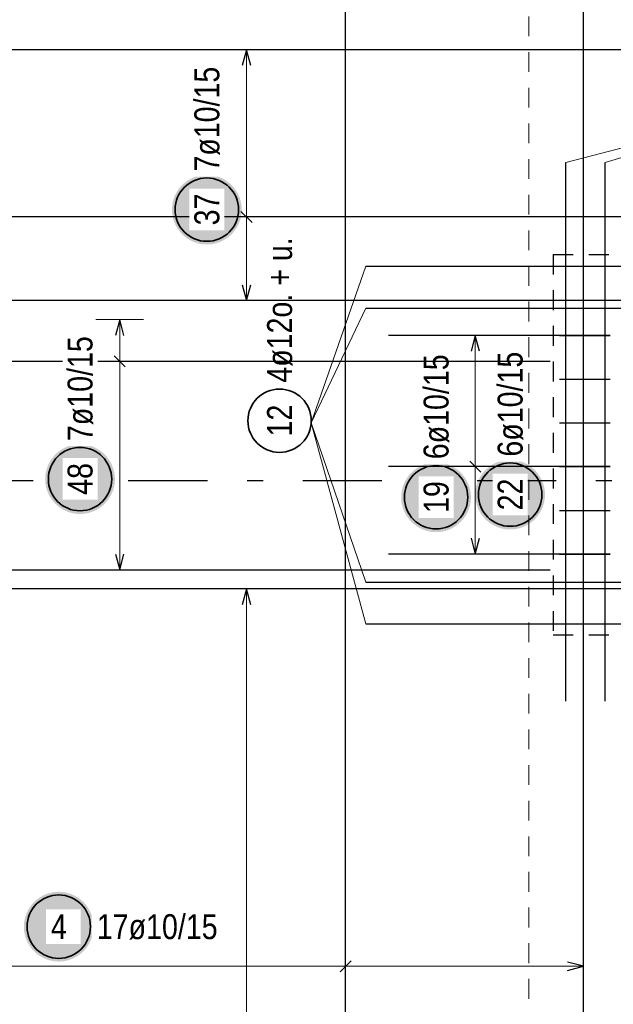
# Model space of a CAD drawing. Header units: millimetres. Extents: x -5 to 96, y -36 to 51.
# Tile 5 of 46: x 7.32 to 11.06, y 8.56 to 14.77. Entities that reach past the tile are written whole.
import ezdxf

# ---------------------------------------------------------------- set-up
doc = ezdxf.new("R2010")
doc.units = ezdxf.units.MM
doc.linetypes.add('DASHDOTX2', pattern=[2, 1, -0.5, 0, -0.5])
doc.linetypes.add('HIDDEN', pattern=[0.375, 0.25, -0.125])
doc.layers.add('Achsen', color=7, linetype='Continuous', lineweight=20)
doc.layers.add('Bewehrung untere Lage', color=7, linetype='Continuous', lineweight=20)
doc.styles.add('Arial Narrow', font='ARIALN.TTF')

msp = doc.modelspace()

# ---------------------------------------------------------------- hatches: boundary and pattern name
at = {"lineweight": 25, "true_color": 0xffffff}
for points in [[(8.72, 13.575856), (8.719866, 13.583534), (8.719464, 13.591203), (8.718795, 13.598853), (8.717859, 13.606474), (8.716658, 13.614059), (8.715192, 13.621597), (8.713465, 13.629079), (8.711478, 13.636497), (8.709232, 13.64384), (8.706732, 13.651101), (8.70398, 13.65827), (8.70098, 13.665338), (8.697735, 13.672298), (8.694248, 13.67914), (8.690526, 13.685856), (8.686571, 13.692439), (8.682388, 13.698879), (8.677984, 13.705169), (8.673362, 13.711302), (8.66853, 13.71727), (8.663492, 13.723065), (8.658255, 13.728681), (8.652825, 13.734111), (8.647209, 13.739348), (8.641413, 13.744386), (8.635446, 13.749219), (8.629313, 13.75384), (8.623022, 13.758245), (8.616582, 13.762427), (8.61, 13.766382), (8.603284, 13.770105), (8.596442, 13.773591), (8.589482, 13.776836), (8.582413, 13.779837), (8.575244, 13.782589), (8.567984, 13.785089), (8.56064, 13.787334), (8.553223, 13.789321), (8.545741, 13.791049), (8.538203, 13.792514), (8.530618, 13.793715), (8.522996, 13.794651), (8.515346, 13.79532), (8.507678, 13.795722), (8.5, 13.795856), (8.492322, 13.795722), (8.484654, 13.79532), (8.477004, 13.794651), (8.469382, 13.793715), (8.461797, 13.792514), (8.454259, 13.791049), (8.446777, 13.789321), (8.43936, 13.787334), (8.432016, 13.785089), (8.424756, 13.782589), (8.417587, 13.779837), (8.410518, 13.776836), (8.403558, 13.773591), (8.396716, 13.770105), (8.39, 13.766382), (8.383418, 13.762427), (8.376978, 13.758245), (8.370687, 13.75384), (8.364554, 13.749219), (8.358587, 13.744386), (8.352791, 13.739348), (8.347175, 13.734111), (8.341745, 13.728681), (8.336508, 13.723065), (8.33147, 13.71727), (8.326638, 13.711302), (8.322016, 13.705169), (8.317612, 13.698879), (8.313429, 13.692439), (8.309474, 13.685856), (8.305752, 13.67914), (8.302265, 13.672298), (8.29902, 13.665338), (8.29602, 13.65827), (8.293268, 13.651101), (8.290768, 13.64384), (8.288522, 13.636497), (8.286535, 13.629079), (8.284808, 13.621597), (8.283342, 13.614059), (8.282141, 13.606474), (8.281205, 13.598853), (8.280536, 13.591203), (8.280134, 13.583534), (8.28, 13.575856), (8.280134, 13.568178), (8.280536, 13.56051), (8.281205, 13.55286), (8.282141, 13.545238), (8.283342, 13.537654), (8.284808, 13.530116), (8.286535, 13.522633), (8.288522, 13.515216), (8.290768, 13.507873), (8.293268, 13.500612), (8.29602, 13.493443), (8.29902, 13.486374), (8.302265, 13.479415), (8.305752, 13.472573), (8.309474, 13.465856), (8.313429, 13.459274), (8.317612, 13.452834), (8.322016, 13.446544), (8.326638, 13.440411), (8.33147, 13.434443), (8.336508, 13.428648), (8.341745, 13.423031), (8.347175, 13.417602), (8.352791, 13.412364), (8.358587, 13.407327), (8.364554, 13.402494), (8.370687, 13.397873), (8.376978, 13.393468), (8.383418, 13.389286), (8.39, 13.385331), (8.396716, 13.381608), (8.403558, 13.378122), (8.410518, 13.374876), (8.417587, 13.371876), (8.424756, 13.369124), (8.432016, 13.366624), (8.43936, 13.364379), (8.446777, 13.362391), (8.454259, 13.360664), (8.461797, 13.359199), (8.469382, 13.357997), (8.477004, 13.357061), (8.484654, 13.356392), (8.492322, 13.35599), (8.5, 13.355856), (8.507678, 13.35599), (8.515346, 13.356392), (8.522996, 13.357061), (8.530618, 13.357997), (8.538203, 13.359199), (8.545741, 13.360664), (8.553223, 13.362391), (8.56064, 13.364379), (8.567984, 13.366624), (8.575244, 13.369124), (8.582413, 13.371876), (8.589482, 13.374876), (8.596442, 13.378122), (8.603284, 13.381608), (8.61, 13.385331), (8.616582, 13.389286), (8.623022, 13.393468), (8.629313, 13.397873), (8.635446, 13.402494), (8.641413, 13.407327), (8.647209, 13.412364), (8.652825, 13.417602), (8.658255, 13.423031), (8.663492, 13.428648), (8.66853, 13.434443), (8.673362, 13.440411), (8.677984, 13.446544), (8.682388, 13.452834), (8.686571, 13.459274), (8.690526, 13.465856), (8.694248, 13.472573), (8.697735, 13.479415), (8.70098, 13.486374), (8.70398, 13.493443), (8.706732, 13.500612), (8.709232, 13.507873), (8.711478, 13.515216), (8.713465, 13.522633), (8.715192, 13.530116), (8.716658, 13.537654), (8.717859, 13.545238), (8.718795, 13.55286), (8.719464, 13.56051)], [(7.92, 11.87493), (7.919866, 11.882608), (7.919464, 11.890276), (7.918795, 11.897926), (7.917859, 11.905548), (7.916658, 11.913132), (7.915192, 11.92067), (7.913465, 11.928153), (7.911478, 11.93557), (7.909232, 11.942913), (7.906732, 11.950174), (7.90398, 11.957343), (7.90098, 11.964412), (7.897735, 11.971371), (7.894248, 11.978214), (7.890526, 11.98493), (7.886571, 11.991512), (7.882388, 11.997952), (7.877984, 12.004243), (7.873362, 12.010375), (7.86853, 12.016343), (7.863492, 12.022138), (7.858255, 12.027755), (7.852825, 12.033185), (7.847209, 12.038422), (7.841413, 12.04346), (7.835446, 12.048292), (7.829313, 12.052913), (7.823022, 12.057318), (7.816582, 12.0615), (7.81, 12.065455), (7.803284, 12.069178), (7.796442, 12.072664), (7.789482, 12.07591), (7.782413, 12.07891), (7.775244, 12.081662), (7.767984, 12.084162), (7.76064, 12.086407), (7.753223, 12.088395), (7.745741, 12.090122), (7.738203, 12.091587), (7.730618, 12.092789), (7.722996, 12.093725), (7.715346, 12.094394), (7.707678, 12.094796), (7.7, 12.09493), (7.692322, 12.094796), (7.684654, 12.094394), (7.677004, 12.093725), (7.669382, 12.092789), (7.661797, 12.091587), (7.654259, 12.090122), (7.646777, 12.088395), (7.63936, 12.086407), (7.632016, 12.084162), (7.624756, 12.081662), (7.617587, 12.07891), (7.610518, 12.07591), (7.603558, 12.072664), (7.596716, 12.069178), (7.59, 12.065455), (7.583418, 12.0615), (7.576978, 12.057318), (7.570687, 12.052913), (7.564554, 12.048292), (7.558587, 12.04346), (7.552791, 12.038422), (7.547175, 12.033185), (7.541745, 12.027755), (7.536508, 12.022138), (7.53147, 12.016343), (7.526638, 12.010375), (7.522016, 12.004243), (7.517612, 11.997952), (7.513429, 11.991512), (7.509474, 11.98493), (7.505752, 11.978214), (7.502265, 11.971371), (7.49902, 11.964412), (7.49602, 11.957343), (7.493268, 11.950174), (7.490768, 11.942913), (7.488522, 11.93557), (7.486535, 11.928153), (7.484808, 11.92067), (7.483342, 11.913132), (7.482141, 11.905548), (7.481205, 11.897926), (7.480536, 11.890276), (7.480134, 11.882608), (7.48, 11.87493), (7.480134, 11.867252), (7.480536, 11.859583), (7.481205, 11.851933), (7.482141, 11.844312), (7.483342, 11.836727), (7.484808, 11.829189), (7.486535, 11.821707), (7.488522, 11.81429), (7.490768, 11.806946), (7.493268, 11.799685), (7.49602, 11.792516), (7.49902, 11.785448), (7.502265, 11.778488), (7.505752, 11.771646), (7.509474, 11.76493), (7.513429, 11.758348), (7.517612, 11.751907), (7.522016, 11.745617), (7.526638, 11.739484), (7.53147, 11.733516), (7.536508, 11.727721), (7.541745, 11.722105), (7.547175, 11.716675), (7.552791, 11.711438), (7.558587, 11.7064), (7.564554, 11.701567), (7.570687, 11.696946), (7.576978, 11.692541), (7.583418, 11.688359), (7.59, 11.684404), (7.596716, 11.680681), (7.603558, 11.677195), (7.610518, 11.67395), (7.617587, 11.670949), (7.624756, 11.668197), (7.632016, 11.665697), (7.63936, 11.663452), (7.646777, 11.661465), (7.654259, 11.659737), (7.661797, 11.658272), (7.669382, 11.657071), (7.677004, 11.656135), (7.684654, 11.655466), (7.692322, 11.655064), (7.7, 11.65493), (7.707678, 11.655064), (7.715346, 11.655466), (7.722996, 11.656135), (7.730618, 11.657071), (7.738203, 11.658272), (7.745741, 11.659737), (7.753223, 11.661465), (7.76064, 11.663452), (7.767984, 11.665697), (7.775244, 11.668197), (7.782413, 11.670949), (7.789482, 11.67395), (7.796442, 11.677195), (7.803284, 11.680681), (7.81, 11.684404), (7.816582, 11.688359), (7.823022, 11.692541), (7.829313, 11.696946), (7.835446, 11.701567), (7.841413, 11.7064), (7.847209, 11.711438), (7.852825, 11.716675), (7.858255, 11.722105), (7.863492, 11.727721), (7.86853, 11.733516), (7.873362, 11.739484), (7.877984, 11.745617), (7.882388, 11.751907), (7.886571, 11.758348), (7.890526, 11.76493), (7.894248, 11.771646), (7.897735, 11.778488), (7.90098, 11.785448), (7.90398, 11.792516), (7.906732, 11.799685), (7.909232, 11.806946), (7.911478, 11.81429), (7.913465, 11.821707), (7.915192, 11.829189), (7.916658, 11.836727), (7.917859, 11.844312), (7.918795, 11.851933), (7.919464, 11.859583)], [(10.63341, 11.776926), (10.633276, 11.784604), (10.632874, 11.792273), (10.632204, 11.799922), (10.631269, 11.807544), (10.630067, 11.815129), (10.628602, 11.822667), (10.626875, 11.830149), (10.624887, 11.837566), (10.622642, 11.84491), (10.620142, 11.852171), (10.61739, 11.85934), (10.61439, 11.866408), (10.611144, 11.873368), (10.607658, 11.88021), (10.603935, 11.886926), (10.59998, 11.893508), (10.595798, 11.899949), (10.591393, 11.906239), (10.586772, 11.912372), (10.581939, 11.918339), (10.576901, 11.924135), (10.571664, 11.929751), (10.566234, 11.935181), (10.560618, 11.940418), (10.554823, 11.945456), (10.548855, 11.950289), (10.542722, 11.95491), (10.536432, 11.959314), (10.529992, 11.963497), (10.52341, 11.967452), (10.516693, 11.971175), (10.509851, 11.974661), (10.502892, 11.977906), (10.495823, 11.980907), (10.488654, 11.983659), (10.481393, 11.986159), (10.47405, 11.988404), (10.466632, 11.990391), (10.45915, 11.992119), (10.451612, 11.993584), (10.444028, 11.994785), (10.436406, 11.995721), (10.428756, 11.99639), (10.421087, 11.996792), (10.41341, 11.996926), (10.405732, 11.996792), (10.398063, 11.99639), (10.390413, 11.995721), (10.382792, 11.994785), (10.375207, 11.993584), (10.367669, 11.992119), (10.360187, 11.990391), (10.352769, 11.988404), (10.345426, 11.986159), (10.338165, 11.983659), (10.330996, 11.980907), (10.323928, 11.977906), (10.316968, 11.974661), (10.310126, 11.971175), (10.30341, 11.967452), (10.296827, 11.963497), (10.290387, 11.959314), (10.284097, 11.95491), (10.277964, 11.950289), (10.271996, 11.945456), (10.266201, 11.940418), (10.260585, 11.935181), (10.255155, 11.929751), (10.249918, 11.924135), (10.24488, 11.918339), (10.240047, 11.912372), (10.235426, 11.906239), (10.231021, 11.899949), (10.226839, 11.893508), (10.222884, 11.886926), (10.219161, 11.88021), (10.215675, 11.873368), (10.21243, 11.866408), (10.209429, 11.85934), (10.206677, 11.852171), (10.204177, 11.84491), (10.201932, 11.837566), (10.199945, 11.830149), (10.198217, 11.822667), (10.196752, 11.815129), (10.195551, 11.807544), (10.194615, 11.799922), (10.193946, 11.792273), (10.193544, 11.784604), (10.19341, 11.776926), (10.193544, 11.769248), (10.193946, 11.76158), (10.194615, 11.75393), (10.195551, 11.746308), (10.196752, 11.738724), (10.198217, 11.731186), (10.199945, 11.723703), (10.201932, 11.716286), (10.204177, 11.708942), (10.206677, 11.701682), (10.209429, 11.694513), (10.21243, 11.687444), (10.215675, 11.680484), (10.219161, 11.673642), (10.222884, 11.666926), (10.226839, 11.660344), (10.231021, 11.653904), (10.235426, 11.647613), (10.240047, 11.641481), (10.24488, 11.635513), (10.249918, 11.629717), (10.255155, 11.624101), (10.260585, 11.618671), (10.266201, 11.613434), (10.271996, 11.608396), (10.277964, 11.603564), (10.284097, 11.598942), (10.290387, 11.594538), (10.296827, 11.590356), (10.30341, 11.586401), (10.310126, 11.582678), (10.316968, 11.579191), (10.323928, 11.575946), (10.330996, 11.572946), (10.338165, 11.570194), (10.345426, 11.567694), (10.352769, 11.565449), (10.360187, 11.563461), (10.367669, 11.561734), (10.375207, 11.560268), (10.382792, 11.559067), (10.390413, 11.558131), (10.398063, 11.557462), (10.405732, 11.55706), (10.41341, 11.556926), (10.421087, 11.55706), (10.428756, 11.557462), (10.436406, 11.558131), (10.444028, 11.559067), (10.451612, 11.560268), (10.45915, 11.561734), (10.466632, 11.563461), (10.47405, 11.565449), (10.481393, 11.567694), (10.488654, 11.570194), (10.495823, 11.572946), (10.502892, 11.575946), (10.509851, 11.579191), (10.516693, 11.582678), (10.52341, 11.586401), (10.529992, 11.590356), (10.536432, 11.594538), (10.542722, 11.598942), (10.548855, 11.603564), (10.554823, 11.608396), (10.560618, 11.613434), (10.566234, 11.618671), (10.571664, 11.624101), (10.576901, 11.629717), (10.581939, 11.635513), (10.586772, 11.641481), (10.591393, 11.647613), (10.595798, 11.653904), (10.59998, 11.660344), (10.603935, 11.666926), (10.607658, 11.673642), (10.611144, 11.680484), (10.61439, 11.687444), (10.61739, 11.694513), (10.620142, 11.701682), (10.622642, 11.708942), (10.624887, 11.716286), (10.626875, 11.723703), (10.628602, 11.731186), (10.630067, 11.738724), (10.631269, 11.746308), (10.632204, 11.75393), (10.632874, 11.76158)], [(10.166091, 11.760397), (10.165957, 11.768075), (10.165555, 11.775743), (10.164885, 11.783393), (10.16395, 11.791015), (10.162748, 11.798599), (10.161283, 11.806137), (10.159556, 11.81362), (10.157568, 11.821037), (10.155323, 11.82838), (10.152823, 11.835641), (10.150071, 11.84281), (10.147071, 11.849879), (10.143825, 11.856838), (10.140339, 11.86368), (10.136616, 11.870397), (10.132661, 11.876979), (10.128479, 11.883419), (10.124074, 11.889709), (10.119453, 11.895842), (10.11462, 11.90181), (10.109583, 11.907605), (10.104345, 11.913222), (10.098916, 11.918651), (10.093299, 11.923889), (10.087504, 11.928926), (10.081536, 11.933759), (10.075403, 11.93838), (10.069113, 11.942785), (10.062673, 11.946967), (10.056091, 11.950922), (10.049374, 11.954645), (10.042532, 11.958131), (10.035573, 11.961377), (10.028504, 11.964377), (10.021335, 11.967129), (10.014074, 11.969629), (10.006731, 11.971874), (9.999313, 11.973862), (9.991831, 11.975589), (9.984293, 11.977054), (9.976709, 11.978256), (9.969087, 11.979192), (9.961437, 11.979861), (9.953769, 11.980263), (9.946091, 11.980397), (9.938413, 11.980263), (9.930744, 11.979861), (9.923094, 11.979192), (9.915473, 11.978256), (9.907888, 11.977054), (9.90035, 11.975589), (9.892868, 11.973862), (9.88545, 11.971874), (9.878107, 11.969629), (9.870846, 11.967129), (9.863677, 11.964377), (9.856609, 11.961377), (9.849649, 11.958131), (9.842807, 11.954645), (9.836091, 11.950922), (9.829508, 11.946967), (9.823068, 11.942785), (9.816778, 11.93838), (9.810645, 11.933759), (9.804677, 11.928926), (9.798882, 11.923889), (9.793266, 11.918651), (9.787836, 11.913222), (9.782599, 11.907605), (9.777561, 11.90181), (9.772728, 11.895842), (9.768107, 11.889709), (9.763702, 11.883419), (9.75952, 11.876979), (9.755565, 11.870397), (9.751842, 11.86368), (9.748356, 11.856838), (9.745111, 11.849879), (9.74211, 11.84281), (9.739358, 11.835641), (9.736858, 11.82838), (9.734613, 11.821037), (9.732626, 11.81362), (9.730898, 11.806137), (9.729433, 11.798599), (9.728232, 11.791015), (9.727296, 11.783393), (9.726627, 11.775743), (9.726225, 11.768075), (9.726091, 11.760397), (9.726225, 11.752719), (9.726627, 11.74505), (9.727296, 11.7374), (9.728232, 11.729779), (9.729433, 11.722194), (9.730898, 11.714656), (9.732626, 11.707174), (9.734613, 11.699756), (9.736858, 11.692413), (9.739358, 11.685152), (9.74211, 11.677983), (9.745111, 11.670915), (9.748356, 11.663955), (9.751842, 11.657113), (9.755565, 11.650397), (9.75952, 11.643814), (9.763702, 11.637374), (9.768107, 11.631084), (9.772728, 11.624951), (9.777561, 11.618983), (9.782599, 11.613188), (9.787836, 11.607572), (9.793266, 11.602142), (9.798882, 11.596905), (9.804677, 11.591867), (9.810645, 11.587034), (9.816778, 11.582413), (9.823068, 11.578008), (9.829508, 11.573826), (9.836091, 11.569871), (9.842807, 11.566148), (9.849649, 11.562662), (9.856609, 11.559417), (9.863677, 11.556416), (9.870846, 11.553664), (9.878107, 11.551164), (9.88545, 11.548919), (9.892868, 11.546932), (9.90035, 11.545204), (9.907888, 11.543739), (9.915473, 11.542538), (9.923094, 11.541602), (9.930744, 11.540933), (9.938413, 11.540531), (9.946091, 11.540397), (9.953769, 11.540531), (9.961437, 11.540933), (9.969087, 11.541602), (9.976709, 11.542538), (9.984293, 11.543739), (9.991831, 11.545204), (9.999313, 11.546932), (10.006731, 11.548919), (10.014074, 11.551164), (10.021335, 11.553664), (10.028504, 11.556416), (10.035573, 11.559417), (10.042532, 11.562662), (10.049374, 11.566148), (10.056091, 11.569871), (10.062673, 11.573826), (10.069113, 11.578008), (10.075403, 11.582413), (10.081536, 11.587034), (10.087504, 11.591867), (10.093299, 11.596905), (10.098916, 11.602142), (10.104345, 11.607572), (10.109583, 11.613188), (10.11462, 11.618983), (10.119453, 11.624951), (10.124074, 11.631084), (10.128479, 11.637374), (10.132661, 11.643814), (10.136616, 11.650397), (10.140339, 11.657113), (10.143825, 11.663955), (10.147071, 11.670915), (10.150071, 11.677983), (10.152823, 11.685152), (10.155323, 11.692413), (10.157568, 11.699756), (10.159556, 11.707174), (10.161283, 11.714656), (10.162748, 11.722194), (10.16395, 11.729779), (10.164885, 11.7374), (10.165555, 11.74505)], [(7.785571, 9.05), (7.785437, 9.057678), (7.785035, 9.065346), (7.784365, 9.072996), (7.78343, 9.080618), (7.782228, 9.088203), (7.780763, 9.095741), (7.779036, 9.103223), (7.777048, 9.11064), (7.774803, 9.117984), (7.772303, 9.125244), (7.769551, 9.132413), (7.766551, 9.139482), (7.763305, 9.146442), (7.759819, 9.153284), (7.756096, 9.16), (7.752141, 9.166582), (7.747959, 9.173022), (7.743554, 9.179313), (7.738933, 9.185446), (7.7341, 9.191413), (7.729063, 9.197209), (7.723825, 9.202825), (7.718396, 9.208255), (7.712779, 9.213492), (7.706984, 9.21853), (7.701016, 9.223362), (7.694883, 9.227984), (7.688593, 9.232388), (7.682153, 9.236571), (7.675571, 9.240526), (7.668854, 9.244248), (7.662012, 9.247735), (7.655053, 9.25098), (7.647984, 9.25398), (7.640815, 9.256732), (7.633554, 9.259232), (7.626211, 9.261478), (7.618793, 9.263465), (7.611311, 9.265192), (7.603773, 9.266658), (7.596189, 9.267859), (7.588567, 9.268795), (7.580917, 9.269464), (7.573249, 9.269866), (7.565571, 9.27), (7.557893, 9.269866), (7.550224, 9.269464), (7.542574, 9.268795), (7.534953, 9.267859), (7.527368, 9.266658), (7.51983, 9.265192), (7.512348, 9.263465), (7.50493, 9.261478), (7.497587, 9.259232), (7.490326, 9.256732), (7.483157, 9.25398), (7.476089, 9.25098), (7.469129, 9.247735), (7.462287, 9.244248), (7.455571, 9.240526), (7.448988, 9.236571), (7.442548, 9.232388), (7.436258, 9.227984), (7.430125, 9.223362), (7.424157, 9.21853), (7.418362, 9.213492), (7.412746, 9.208255), (7.407316, 9.202825), (7.402079, 9.197209), (7.397041, 9.191413), (7.392208, 9.185446), (7.387587, 9.179313), (7.383182, 9.173022), (7.379, 9.166582), (7.375045, 9.16), (7.371322, 9.153284), (7.367836, 9.146442), (7.364591, 9.139482), (7.36159, 9.132413), (7.358838, 9.125244), (7.356338, 9.117984), (7.354093, 9.11064), (7.352106, 9.103223), (7.350378, 9.095741), (7.348913, 9.088203), (7.347712, 9.080618), (7.346776, 9.072996), (7.346107, 9.065346), (7.345705, 9.057678), (7.345571, 9.05), (7.345705, 9.042322), (7.346107, 9.034654), (7.346776, 9.027004), (7.347712, 9.019382), (7.348913, 9.011797), (7.350378, 9.004259), (7.352106, 8.996777), (7.354093, 8.98936), (7.356338, 8.982016), (7.358838, 8.974756), (7.36159, 8.967587), (7.364591, 8.960518), (7.367836, 8.953558), (7.371322, 8.946716), (7.375045, 8.94), (7.379, 8.933418), (7.383182, 8.926978), (7.387587, 8.920687), (7.392208, 8.914554), (7.397041, 8.908587), (7.402079, 8.902791), (7.407316, 8.897175), (7.412746, 8.891745), (7.418362, 8.886508), (7.424157, 8.88147), (7.430125, 8.876638), (7.436258, 8.872016), (7.442548, 8.867612), (7.448988, 8.863429), (7.455571, 8.859474), (7.462287, 8.855752), (7.469129, 8.852265), (7.476089, 8.84902), (7.483157, 8.84602), (7.490326, 8.843268), (7.497587, 8.840768), (7.50493, 8.838522), (7.512348, 8.836535), (7.51983, 8.834808), (7.527368, 8.833342), (7.534953, 8.832141), (7.542574, 8.831205), (7.550224, 8.830536), (7.557893, 8.830134), (7.565571, 8.83), (7.573249, 8.830134), (7.580917, 8.830536), (7.588567, 8.831205), (7.596189, 8.832141), (7.603773, 8.833342), (7.611311, 8.834808), (7.618793, 8.836535), (7.626211, 8.838522), (7.633554, 8.840768), (7.640815, 8.843268), (7.647984, 8.84602), (7.655053, 8.84902), (7.662012, 8.852265), (7.668854, 8.855752), (7.675571, 8.859474), (7.682153, 8.863429), (7.688593, 8.867612), (7.694883, 8.872016), (7.701016, 8.876638), (7.706984, 8.88147), (7.712779, 8.886508), (7.718396, 8.891745), (7.723825, 8.897175), (7.729063, 8.902791), (7.7341, 8.908587), (7.738933, 8.914554), (7.743554, 8.920687), (7.747959, 8.926978), (7.752141, 8.933418), (7.756096, 8.94), (7.759819, 8.946716), (7.763305, 8.953558), (7.766551, 8.960518), (7.769551, 8.967587), (7.772303, 8.974756), (7.774803, 8.982016), (7.777048, 8.98936), (7.779036, 8.996777), (7.780763, 9.004259), (7.782228, 9.011797), (7.78343, 9.019382), (7.784365, 9.027004), (7.785035, 9.034654)]]:
    msp.add_hatch(color=7, dxfattribs=at).paths.add_polyline_path(points)

# ---------------------------------------------------------------- linework, layer by layer
at = {"color": 3, "linetype": 'Continuous', "lineweight": 25, "ltscale": 0.5}
for p, q in [((9.375626, 3.567223), (9.375626, 22.041704)), ((10.875357, 3.567223), (10.875357, 22.041704)), ((25.985694, 14.584795), (5.985694, 14.584795)), ((8.75, 14.584795), (8.723205, 14.484795)), ((8.776795, 14.484795), (8.75, 14.584795)), ((8.714645, 13.564756), (8.785355, 13.494046)), ((25.985743, 13.529401), (5.985743, 13.529401)), ((9.502043, 13.218608), (14.502043, 13.218608)), ((8.723205, 13.101704), (8.75, 13.001704)), ((8.75, 13.001704), (8.776795, 13.101704)), ((25.985768, 13.001704), (5.985768, 13.001704)), ((9.502043, 12.953933), (14.502043, 12.953933)), ((7.95, 12.881704), (7.923205, 12.781704)), ((7.976795, 12.781704), (7.95, 12.881704)), ((11.04536, 12.781703), (9.64536, 12.781703)), ((10.193657, 12.781703), (10.166862, 12.681703)), ((10.220451, 12.681703), (10.193657, 12.781703)), ((10.72536, 12.781704), (11.04536, 12.781704)), ((7.985355, 12.583015), (7.914645, 12.653726)), ((10.72536, 12.505704), (11.04536, 12.505704)), ((10.72536, 12.229704), (11.04536, 12.229704)), ((11.04536, 11.953704), (9.64536, 11.953704)), ((10.158301, 11.989059), (10.229012, 11.918348)), ((10.72536, 11.953705), (11.04536, 11.953705)), ((10.72536, 11.677705), (11.04536, 11.677705)), ((10.166862, 11.501704), (10.193657, 11.401704)), ((10.193657, 11.401704), (10.220451, 11.501704)), ((7.923205, 11.401705), (7.95, 11.301705)), ((7.95, 11.301705), (7.976795, 11.401705)), ((11.04536, 11.401704), (9.64536, 11.401704)), ((10.72536, 11.401705), (11.04536, 11.401705)), ((6.02536, 11.301705), (10.66536, 11.301705)), ((9.502043, 11.224786), (14.502043, 11.224786)), ((25.985855, 11.181699), (5.985855, 11.181699)), ((8.749992, 11.181699), (8.723197, 11.081699)), ((8.776787, 11.081699), (8.749992, 11.181699)), ((9.502043, 10.961901), (14.502043, 10.961901)), ((9.410981, 8.835355), (9.34027, 8.764645)), ((10.875357, 8.8), (10.775357, 8.826795)), ((10.775357, 8.773205), (10.875357, 8.8))]:
    msp.add_line(p, q, dxfattribs=at)
at = {"color": 5, "linetype": 'Continuous', "lineweight": 18, "ltscale": 0.5}
for p, q in [((8.9, 14.584795), (8.6, 14.584795)), ((8.75, 13.001704), (8.75, 14.584795)), ((8.6, 13.529401), (8.9, 13.529401)), ((9.502043, 13.218608), (9.158305, 12.229985)), ((8.6, 13.001704), (8.9, 13.001704)), ((9.502043, 12.953933), (9.158305, 12.229985)), ((8.1, 12.881704), (7.8, 12.881704)), ((7.95, 12.881704), (7.95, 11.301705)), ((10.343657, 12.781703), (10.043657, 12.781703)), ((10.193657, 11.401704), (10.193657, 12.781703)), ((8.1, 12.618371), (7.8, 12.618371)), ((9.502043, 11.224786), (9.158305, 12.229985)), ((9.502043, 10.961901), (9.158305, 12.229985)), ((10.043657, 11.953704), (10.343657, 11.953704)), ((10.043657, 11.401704), (10.343657, 11.401704)), ((7.8, 11.301705), (8.1, 11.301705)), ((8.899992, 11.181699), (8.599992, 11.181699)), ((9.375626, 8.95), (9.375626, 8.65)), ((10.875357, 8.65), (10.875357, 8.95)), ((6.076216, 8.8), (10.875357, 8.8))]:
    msp.add_line(p, q, dxfattribs=at)
at = {"color": 3, "linetype": 'HIDDEN', "lineweight": 25, "ltscale": 0.5}
for p, q in [((10.68536, 13.291704), (13.48536, 13.291704)), ((10.68536, 13.291704), (10.68536, 10.891704)), ((10.68536, 10.891704), (13.48536, 10.891704))]:
    msp.add_line(p, q, dxfattribs=at)
at = {"color": 2, "linetype": 'Continuous', "lineweight": 35, "ltscale": 0.5}
for centre in [(8.5, 13.575856), (8.958762, 12.243488), (7.7, 11.87493), (9.946091, 11.760397), (10.41341, 11.776926), (7.565571, 9.05)]:
    msp.add_circle(centre, 0.2, dxfattribs=at)
at = {"layer": 'Achsen', "color": 5, "linetype": 'Continuous', "lineweight": 18, "ltscale": 0.5}
for p in [(10.764441, 13.873733), (11.013596, 13.873733)]:
    msp.add_line(p, (12.629768, 14.354219), dxfattribs=at)
at = {"layer": 'Achsen', "color": 3, "linetype": 'Continuous', "lineweight": 25, "ltscale": 0.5}
for p, q in [((10.764441, 10.473733), (10.764441, 13.873733)), ((11.013596, 10.473733), (11.013596, 13.873733))]:
    msp.add_line(p, q, dxfattribs=at)
at = {"layer": 'Achsen', "color": 3, "linetype": 'DASHDOTX2', "lineweight": 25, "ltscale": 0.5}
msp.add_line((3.604582, 11.867023), (49.572129, 11.867023), dxfattribs=at)
at = {"layer": 'Bewehrung untere Lage', "color": 9, "linetype": 'HIDDEN', "lineweight": 0, "ltscale": 0.5}
msp.add_line((10.532334, 38.420087), (10.532334, 2.162878), dxfattribs=at)

# ---------------------------------------------------------------- texts
at = {"color": 2, "lineweight": 35, "char_height": 0.1575, "attachment_point": 1, "rotation": 90, "line_spacing_factor": 0.9, "style": 'Arial Narrow'}
for s, insert in [('4ø12o. + u.', (8.880012, 12.483488)), ('12', (8.880012, 12.144263))]:
    msp.add_mtext(s, dxfattribs=dict(at, insert=insert))
at = {"color": 2, "lineweight": 35, "insert": (7.805571, 9.12875), "char_height": 0.1575, "attachment_point": 1, "line_spacing_factor": 0.9, "style": 'Arial Narrow', "bg_fill": 3, "box_fill_scale": 1.2, "bg_fill_color": 256, "bg_fill_true_color": 13158600, "bg_fill_transparency": 0}
msp.add_mtext('17ø10/15', dxfattribs=at)

# ---------------------------------------------------------------- next in the draw order: linework, layer by layer
at = {"color": 5, "linetype": 'Continuous', "lineweight": 18, "ltscale": 0.5}
msp.add_line((8.749992, 3.617223), (8.749992, 11.181699), dxfattribs=at)

# ---------------------------------------------------------------- next in the draw order: texts
at = {"color": 2, "lineweight": 35, "char_height": 0.1575, "attachment_point": 1, "rotation": 90, "line_spacing_factor": 0.9, "style": 'Arial Narrow', "bg_fill": 3, "box_fill_scale": 1.2, "bg_fill_color": 256, "bg_fill_true_color": 13158600, "bg_fill_transparency": 0}
for s, insert in [('7ø10/15', (8.42125, 13.815856)), ('37', (8.42125, 13.476631)), ('6ø10/15', (10.33466, 12.016926)), ('6ø10/15', (9.867341, 12.000397)), ('48', (7.62125, 11.775705)), ('19', (9.867341, 11.661172)), ('22', (10.33466, 11.677701))]:
    msp.add_mtext(s, dxfattribs=dict(at, insert=insert))
at = {"color": 2, "lineweight": 35, "insert": (7.515958, 9.12875), "char_height": 0.1575, "attachment_point": 1, "line_spacing_factor": 0.9, "style": 'Arial Narrow', "bg_fill": 3, "box_fill_scale": 1.2, "bg_fill_color": 256, "bg_fill_true_color": 13158600, "bg_fill_transparency": 0}
msp.add_mtext('4', dxfattribs=at)

# ---------------------------------------------------------------- next in the draw order: linework, layer by layer
at = {"color": 3, "linetype": 'Continuous', "lineweight": 25, "ltscale": 0.5}
msp.add_line((6.02536, 12.618371), (10.66536, 12.618371), dxfattribs=at)

# ---------------------------------------------------------------- next in the draw order: texts
at = {"color": 2, "lineweight": 35, "insert": (7.62125, 12.11493), "char_height": 0.1575, "attachment_point": 1, "rotation": 90, "line_spacing_factor": 0.9, "style": 'Arial Narrow', "bg_fill": 3, "box_fill_scale": 1.2, "bg_fill_color": 256, "bg_fill_true_color": 13158600, "bg_fill_transparency": 0}
msp.add_mtext('7ø10/15', dxfattribs=at)

doc.saveas('drawing.dxf')
